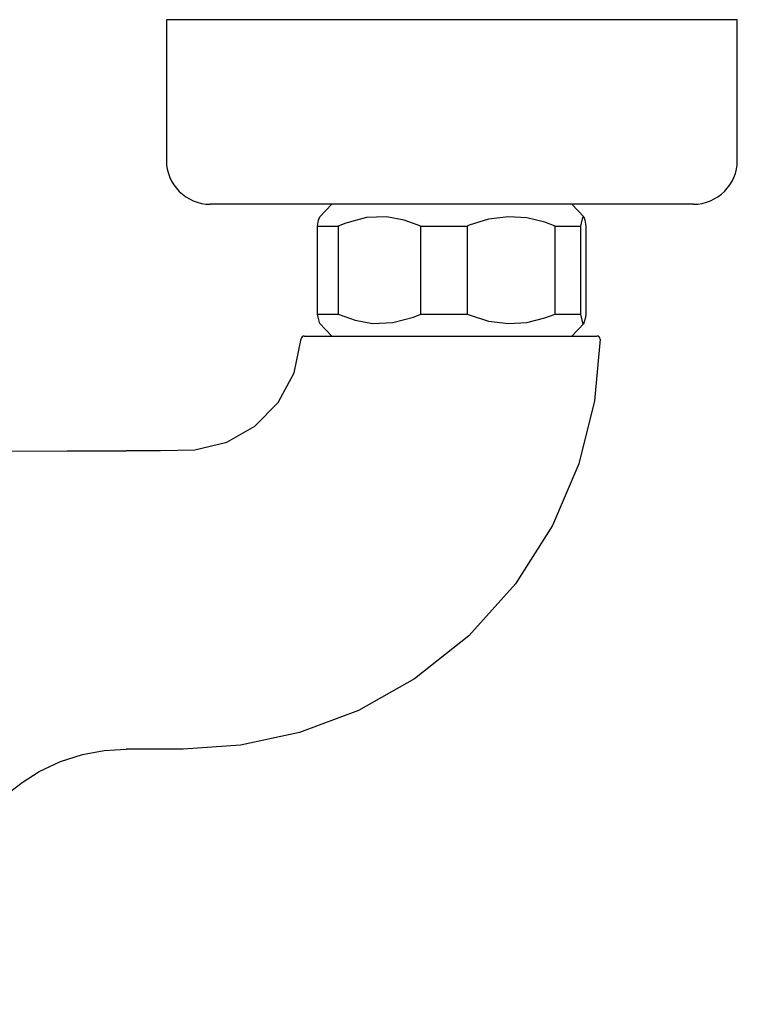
# Model space of a CAD drawing. Header units: millimetres. Extents: x -0.108 to 0.108, y -0.18 to 0.
# Tile 4 of 4: x 0.026 to 0.108, y -0.112 to 0. Entities that reach past the tile are written whole.
import ezdxf

# ---------------------------------------------------------------- set-up
doc = ezdxf.new("R2010")
doc.units = ezdxf.units.MM
doc.layers.add('BLOCKS', color=3, linetype='Continuous')

msp = doc.modelspace()

# ---------------------------------------------------------------- linework, layer by layer
at = {"layer": 'BLOCKS'}
for p, q in [((0.1075886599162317, 0), (0.04258865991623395, 0)), ((0.04258865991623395, 0), (0.04258865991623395, -0.01599999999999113)), ((0.1075886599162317, -0.01599999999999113), (0.1075886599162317, 0)), ((0.07508865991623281, -0.02099999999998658), (0.0475886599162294, -0.02099999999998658)), ((0.0614136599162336, -0.02099999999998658), (0.06006003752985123, -0.02244219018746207)), ((0.1025886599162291, -0.02099999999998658), (0.07508865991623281, -0.02099999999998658)), ((0.0901172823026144, -0.02244219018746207), (0.08876365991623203, -0.02099999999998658)), ((0.05979413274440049, -0.02349999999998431), (0.06215762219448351, -0.02349999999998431)), ((0.05979413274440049, -0.03350000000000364), (0.05979413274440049, -0.02349999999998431)), ((0.06215762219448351, -0.02349999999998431), (0.06215762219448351, -0.03350000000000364)), ((0.07157343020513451, -0.02349999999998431), (0.07681501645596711, -0.02349999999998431)), ((0.07157343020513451, -0.03350000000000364), (0.07157343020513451, -0.02349999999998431)), ((0.07681501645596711, -0.02349999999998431), (0.07681501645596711, -0.03350000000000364)), ((0.08686795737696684, -0.02349999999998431), (0.08974605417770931, -0.02349999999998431)), ((0.08686795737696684, -0.03350000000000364), (0.08686795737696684, -0.02349999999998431)), ((0.08974605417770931, -0.02349999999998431), (0.08974605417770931, -0.03350000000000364)), ((0.09038318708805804, -0.03350000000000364), (0.09038318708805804, -0.02349999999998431)), ((0.05979413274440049, -0.03350000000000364), (0.06215762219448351, -0.03350000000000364)), ((0.07157343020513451, -0.03350000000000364), (0.07681501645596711, -0.03350000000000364)), ((0.08686795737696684, -0.03350000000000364), (0.08974605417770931, -0.03350000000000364)), ((0.06003422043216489, -0.03453030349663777), (0.0614136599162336, -0.03600000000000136)), ((0.08876365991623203, -0.03600000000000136), (0.09014309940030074, -0.03453030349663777)), ((0.05829491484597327, -0.03600000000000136), (0.09160946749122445, -0.03600000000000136))]:
    msp.add_line(p, q, dxfattribs=at)
at = {"layer": 'BLOCKS', "flags": 128}
for points in [[(0.05979413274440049, -0.02349999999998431), (0.05992454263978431, -0.02280159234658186), (0.06005911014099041, -0.02244350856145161), (0.06006456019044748, -0.0224464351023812)], [(0.07157343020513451, -0.02349999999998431), (0.06966751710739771, -0.0228054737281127), (0.06765748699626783, -0.02244350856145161), (0.06535463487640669, -0.02252718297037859), (0.06302179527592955, -0.02314501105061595), (0.06215762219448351, -0.02349999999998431)], [(0.08686795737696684, -0.02349999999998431), (0.08567922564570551, -0.02305477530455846), (0.08362874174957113, -0.02255624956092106), (0.08153625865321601, -0.02241584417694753), (0.07926724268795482, -0.0227072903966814), (0.07706451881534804, -0.02339769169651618), (0.07681501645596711, -0.02349999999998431)], [(0.09038318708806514, -0.02349999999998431), (0.09025422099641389, -0.0228054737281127), (0.09011820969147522, -0.02244350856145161), (0.08996238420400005, -0.02252718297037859), (0.08980452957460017, -0.02314501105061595), (0.08974605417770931, -0.02349999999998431)], [(0.06006453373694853, -0.03450185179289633), (0.06001046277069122, -0.03447281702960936), (0.05985260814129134, -0.033854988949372), (0.05979413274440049, -0.03350000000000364)], [(0.06215762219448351, -0.03350000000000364), (0.0640848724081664, -0.03419840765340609), (0.06607356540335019, -0.03455649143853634), (0.06837641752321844, -0.03447281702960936), (0.07070925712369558, -0.033854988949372), (0.07157343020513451, -0.03350000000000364)], [(0.07681501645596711, -0.03350000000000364), (0.07706451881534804, -0.03360230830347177), (0.07926724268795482, -0.03429270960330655), (0.08153625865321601, -0.03458415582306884), (0.08362874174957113, -0.03444375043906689), (0.08567922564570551, -0.03394522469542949), (0.08686795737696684, -0.03350000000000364)], [(0.08974605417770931, -0.03350000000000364), (0.08987502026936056, -0.03419452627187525), (0.09001103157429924, -0.03455649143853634), (0.09016685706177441, -0.03447281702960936), (0.09032471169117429, -0.033854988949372), (0.09038318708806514, -0.03350000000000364)], [(0.03801281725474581, -0.04901968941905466), (0.04193182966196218, -0.04901968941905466), (0.04583361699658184, -0.0489512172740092), (0.04947116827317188, -0.04806045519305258), (0.05264697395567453, -0.04625752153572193), (0.0553150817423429, -0.04355404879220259), (0.05713883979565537, -0.04018704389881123), (0.05794553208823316, -0.03632922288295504)], [(0.09195936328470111, -0.03635854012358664), (0.0913168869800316, -0.04336243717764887), (0.08953668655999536, -0.05052433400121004), (0.0865387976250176, -0.05757069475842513), (0.08233515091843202, -0.06419435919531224), (0.07703616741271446, -0.07009645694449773), (0.0708473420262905, -0.07501931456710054), (0.06444915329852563, -0.07860753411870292), (0.05776163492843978, -0.081117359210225), (0.05103792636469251, -0.08256547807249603), (0.04448453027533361, -0.08301105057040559), (0.03801281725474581, -0.0830196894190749)], [(0.03801293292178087, -0.04908894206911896), (0.03130346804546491, -0.04910670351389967), (0.02447308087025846, -0.04913631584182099), (0.0185149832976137, -0.04916832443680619), (0.01343995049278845, -0.04918974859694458), (0.009255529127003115, -0.04919149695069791), (0.007094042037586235, -0.04918077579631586), (0.005280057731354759, -0.0491628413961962), (0.003810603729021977, -0.04914127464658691), (0.002681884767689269, -0.0491194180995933), (0.001133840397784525, -0.0490762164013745), (0.000657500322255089, -0.04905762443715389), (0.0003763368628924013, -0.04904498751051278), (0.0003816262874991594, -0.04904847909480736)], [(0.02619083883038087, -0.08680967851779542), (0.0281223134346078, -0.08556949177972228), (0.03054397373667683, -0.084431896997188), (0.03304278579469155, -0.08363257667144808), (0.03550729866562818, -0.08317367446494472), (0.03801281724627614, -0.08301967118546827)], [(0.01819775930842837, -0.112045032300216), (0.01818664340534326, -0.1098850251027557), (0.01821428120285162, -0.105279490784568), (0.01823299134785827, -0.1018344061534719), (0.01852174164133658, -0.09858672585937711), (0.01929789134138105, -0.09569897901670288), (0.02044723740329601, -0.09314662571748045), (0.02179599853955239, -0.09104907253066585), (0.02322965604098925, -0.08934752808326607), (0.02473083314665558, -0.08792132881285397), (0.02619083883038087, -0.08680967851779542)]]:
    msp.add_lwpolyline(points, dxfattribs=at)
at = {"layer": 'BLOCKS'}
for centre, radius, start, end in [((0.0475886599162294, -0.01599999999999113), 0.005000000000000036, 180, 270), ((0.1025886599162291, -0.01599999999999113), 0.005, 270, 0), ((0.05829491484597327, -0.03634999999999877), 0.0003500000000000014, 89.9999999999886, 176.5967388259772), ((0.09160946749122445, -0.03634999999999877), 0.0003500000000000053, 358.6018239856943, 90)]:
    msp.add_arc(centre, radius, start, end, dxfattribs=at)

doc.saveas('drawing.dxf')
